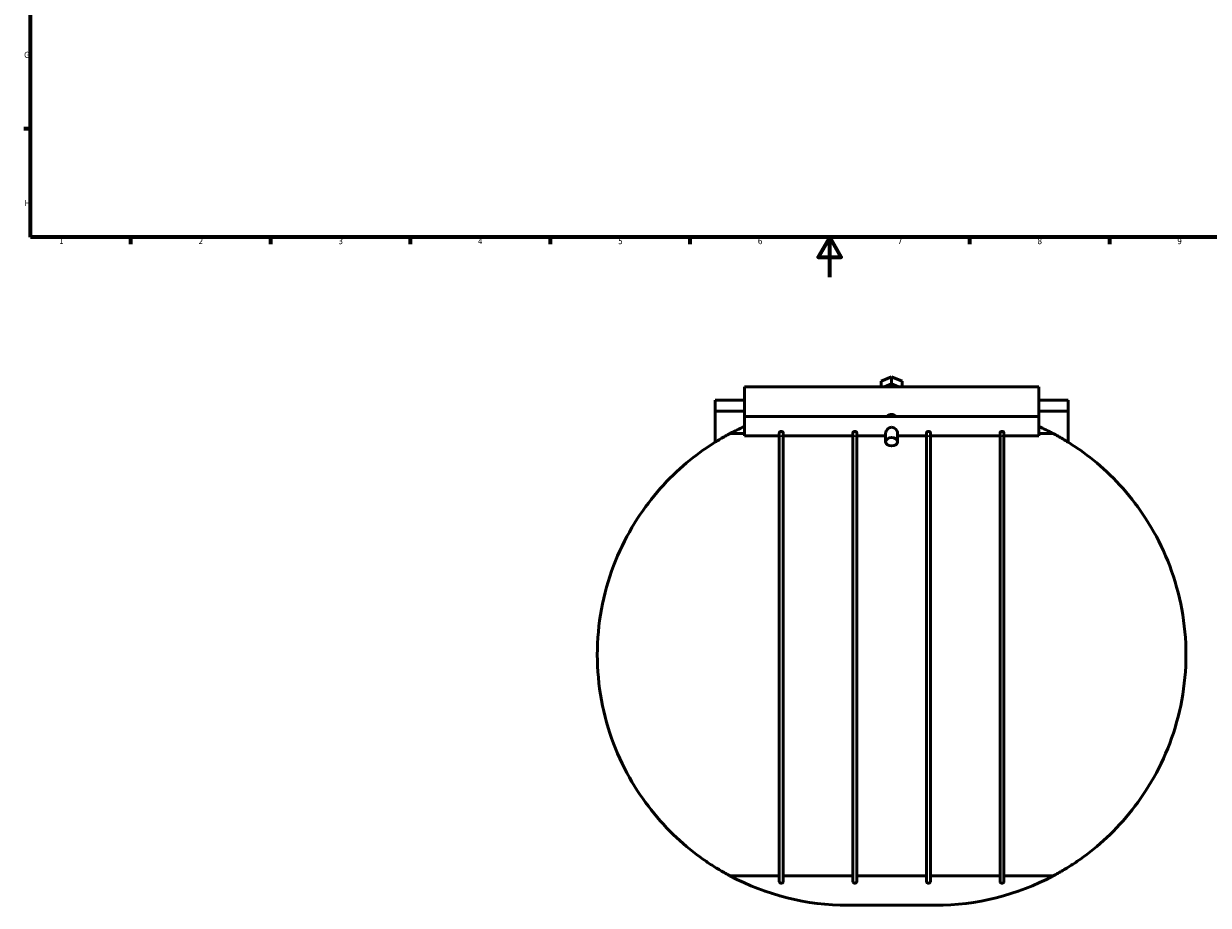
# Model space of a CAD drawing. Header units: millimetres. Extents: x -116 to 1027, y -315 to 1730.
# Tile 1 of 6: x 17 to 610, y -315 to 127. Entities that reach past the tile are written whole.
import ezdxf

# ---------------------------------------------------------------- set-up
doc = ezdxf.new("R2010")
doc.units = ezdxf.units.MM
for name, color, linetype, lineweight in [('Border (ANSI)', 7, 'Continuous', 70), ('Visible (ANSI)', 7, 'Continuous', 50), ('Visible Narrow (ANSI)', 7, 'Continuous', 35)]:
    doc.layers.add(name, color=color, linetype=linetype, lineweight=lineweight)
doc.styles.add('Note Text (ANSI)', font='tahoma.ttf')

# ---------------------------------------------------------------- blocks, each defined once
blk = doc.blocks.new('Borders Default Border')
at = {"layer": 'Border (ANSI)'}
for p, q in [((20, 74.25), (16.55, 74.25)), ((70.08, 20), (70.08, 16.55)), ((140.17, 20), (140.17, 16.55)), ((210.25, 20), (210.25, 16.55)), ((280.33, 20), (280.33, 16.55)), ((350.42, 20), (350.42, 16.55)), ((490.58, 20), (490.58, 16.55)), ((560.67, 20), (560.67, 16.55))]:
    blk.add_line(p, q, dxfattribs=at)
at = {"layer": 'Border (ANSI)', "flags": 128}
for points in [[(20, 20), (20, 574), (821, 574), (821, 20), (20, 20)], [(420.5, 0), (420.5, 20), (414.73, 10), (426.27, 10), (420.5, 20)]]:
    blk.add_lwpolyline(points, dxfattribs=at)
at = {"layer": 'Border (ANSI)', "char_height": 3.05, "attachment_point": 7, "style": 'Note Text (ANSI)'}
for s, insert in [('G', (16.81, 109.79)), ('H', (16.97, 35.6)), ('1', (34.35, 16.55)), ('2', (104.2, 16.55)), ('3', (174.26, 16.49)), ('4', (244.23, 16.55)), ('5', (314.48, 16.49)), ('6', (384.49, 16.49)), ('7', (454.6, 16.55)), ('8', (524.63, 16.48)), ('9', (594.7, 16.49))]:
    blk.add_mtext(s, dxfattribs=dict(at, insert=insert))

msp = doc.modelspace()

# ---------------------------------------------------------------- linework, layer by layer
at = {"layer": 'Visible (ANSI)'}
for p, q in [((446.34, -52.041), (451.536, -49.92)), ((446.34, -54.887), (446.34, -52.041)), ((451.536, -49.92), (456.732, -52.041)), ((451.536, -53.456), (451.536, -49.92)), ((456.732, -52.041), (456.732, -54.887)), ((377.786, -54.887), (377.786, -69.869)), ((377.786, -54.887), (525.286, -54.887)), ((451.536, -53.456), (448.031, -54.887)), ((455.041, -54.887), (451.536, -53.456)), ((525.286, -69.869), (525.286, -54.887)), ((377.786, -61.681), (363.036, -61.681)), ((363.036, -61.681), (363.036, -67.134)), ((540.036, -61.681), (525.286, -61.681)), ((540.036, -67.134), (540.036, -61.681)), ((363.036, -82.713), (363.036, -67.134)), ((377.786, -67.134), (363.036, -67.134)), ((377.786, -69.869), (377.786, -79.469)), ((377.786, -69.869), (525.286, -69.869)), ((540.036, -67.134), (525.286, -67.134)), ((525.286, -79.469), (525.286, -69.869)), ((540.036, -67.134), (540.036, -82.713)), ((377.786, -78.39), (370.51, -78.39)), ((377.786, -79.469), (395.223, -79.469)), ((395.223, -78.063), (395.223, -80.624)), ((395.223, -80.624), (395.223, -302.681)), ((397.223, -80.624), (397.223, -78.063)), ((397.223, -79.469), (432.098, -79.469)), ((397.223, -302.681), (397.223, -80.624)), ((432.098, -78.063), (432.098, -80.624)), ((432.098, -80.624), (432.098, -302.681)), ((434.098, -80.624), (434.098, -78.063)), ((434.098, -79.469), (448.536, -79.469)), ((434.098, -302.681), (434.098, -80.624)), ((448.536, -82.447), (448.536, -78.063)), ((454.536, -82.447), (454.536, -78.063)), ((454.536, -79.469), (468.973, -79.469)), ((468.973, -78.063), (468.973, -80.624)), ((468.973, -80.624), (468.973, -302.681)), ((470.973, -80.624), (470.973, -78.063)), ((470.973, -79.469), (505.848, -79.469)), ((470.973, -302.681), (470.973, -80.624)), ((505.848, -78.063), (505.848, -80.624)), ((505.848, -80.624), (505.848, -302.681)), ((507.848, -80.624), (507.848, -78.063)), ((507.848, -79.469), (525.286, -79.469)), ((507.848, -302.681), (507.848, -80.624)), ((532.561, -78.39), (525.286, -78.39)), ((370.51, -299.972), (395.223, -299.972)), ((397.223, -299.972), (432.098, -299.972)), ((434.098, -299.972), (468.973, -299.972)), ((470.973, -299.972), (505.848, -299.972)), ((507.848, -299.972), (532.561, -299.972)), ((473.473, -314.744), (429.599, -314.744))]:
    msp.add_line(p, q, dxfattribs=at)
for centre, radius, start, end in [((429.599, -189.181), 125.563, 114.371123, 118.072487), ((473.473, -189.181), 125.563, 61.927513, 65.628877), ((429.599, -189.181), 125.563, 241.927513, 270), ((396.223, -302.681), 1, 180, 0), ((433.098, -302.681), 1, 180, 0), ((469.973, -302.681), 1, 180, 0), ((473.473, -189.181), 125.563, 270, 298.072487), ((506.848, -302.681), 1, 180, 0)]:
    msp.add_arc(centre, radius, start, end, dxfattribs=at)
msp.add_ellipse((451.536, -82.447), major_axis=(3, 0), ratio=0.7071068, dxfattribs=at)
for points, knots in [([(449.148, -69.869), (449.231, -69.776), (449.321, -69.688), (449.68, -69.377), (450.015, -69.168), (450.753, -68.886), (451.156, -68.813), (451.536, -68.813), (451.915, -68.813), (452.318, -68.886), (453.057, -69.168), (453.392, -69.377), (453.751, -69.688), (453.841, -69.776), (453.924, -69.869)], [1.55330104, 1.55330104, 1.55330104, 1.55330104, 1.59363861, 1.59363861, 1.70749294, 1.70749294, 1.82134726, 1.82134726, 1.82134726, 1.93520159, 1.93520159, 2.04905591, 2.04905591, 2.08939349, 2.08939349, 2.08939349, 2.08939349]), ([(448.536, -78.063), (448.536, -77.788), (448.616, -77.464), (448.926, -76.813), (449.155, -76.487), (449.676, -75.938), (450.006, -75.674), (450.739, -75.302), (451.144, -75.197), (451.536, -75.197)], [1.40367284, 1.40367284, 1.40367284, 1.40367284, 1.52018155, 1.52018155, 1.63669026, 1.63669026, 1.75412702, 1.75412702, 1.87156378, 1.87156378, 1.87156378, 1.87156378]), ([(451.536, -75.197), (451.927, -75.197), (452.333, -75.302), (453.066, -75.674), (453.396, -75.938), (453.917, -76.487), (454.146, -76.813), (454.456, -77.464), (454.536, -77.788), (454.536, -78.063)], [0, 0, 0, 0, 0.11743676, 0.11743676, 0.23487353, 0.23487353, 0.35138224, 0.35138224, 0.46789095, 0.46789095, 0.46789095, 0.46789095]), ([(304.036, -189.181), (304.036, -181.602), (304.734, -173.912), (307.502, -158.906), (309.569, -151.589), (314.785, -137.818), (317.938, -131.348), (324.872, -119.574), (328.652, -114.269), (336.531, -104.647), (340.949, -100.055), (349.876, -91.988), (354.388, -88.51), (360.6, -84.245), (362.574, -82.982), (366.194, -80.782), (367.84, -79.844), (369.689, -78.83), (370.114, -78.601), (370.51, -78.39)], [18.8683829, 18.8683829, 18.8683829, 18.8683829, 21.1421313, 21.1421313, 23.4158797, 23.4158797, 25.689628, 25.689628, 27.9633764, 27.9633764, 30.4067238, 30.4067238, 32.8500711, 32.8500711, 34.0717448, 34.0717448, 35.2934184, 35.2934184, 35.6876506, 35.6876506, 35.6876506, 35.6876506]), ([(395.223, -78.063), (395.223, -77.972), (395.248, -77.88), (395.343, -77.699), (395.413, -77.613), (395.591, -77.462), (395.7, -77.398), (395.939, -77.309), (396.068, -77.284), (396.207, -77.281), (396.215, -77.281), (396.223, -77.281)], [0.63207687, 0.63207687, 0.63207687, 0.63207687, 0.67031046, 0.67031046, 0.70884011, 0.70884011, 0.74835278, 0.74835278, 0.78758056, 0.78758056, 0.79008355, 0.79008355, 0.79008355, 0.79008355]), ([(396.223, -77.281), (396.342, -77.281), (396.46, -77.3), (396.691, -77.372), (396.801, -77.429), (396.993, -77.571), (397.072, -77.656), (397.184, -77.839), (397.216, -77.934), (397.223, -78.039), (397.223, -78.051), (397.223, -78.063)], [0.15800668, 0.15800668, 0.15800668, 0.15800668, 0.19367142, 0.19367142, 0.23221878, 0.23221878, 0.27181509, 0.27181509, 0.31098538, 0.31098538, 0.31600881, 0.31600881, 0.31600881, 0.31600881]), ([(432.098, -78.063), (432.098, -77.972), (432.123, -77.88), (432.218, -77.699), (432.288, -77.613), (432.466, -77.462), (432.575, -77.398), (432.814, -77.309), (432.943, -77.284), (433.082, -77.281), (433.09, -77.281), (433.098, -77.281)], [0.63207687, 0.63207687, 0.63207687, 0.63207687, 0.67031046, 0.67031046, 0.70884011, 0.70884011, 0.74835278, 0.74835278, 0.78758056, 0.78758056, 0.79008355, 0.79008355, 0.79008355, 0.79008355]), ([(433.098, -77.281), (433.217, -77.281), (433.335, -77.3), (433.566, -77.372), (433.676, -77.429), (433.868, -77.571), (433.947, -77.656), (434.059, -77.839), (434.091, -77.934), (434.098, -78.039), (434.098, -78.051), (434.098, -78.063)], [0.15800668, 0.15800668, 0.15800668, 0.15800668, 0.19367142, 0.19367142, 0.23221878, 0.23221878, 0.27181509, 0.27181509, 0.31098538, 0.31098538, 0.31600881, 0.31600881, 0.31600881, 0.31600881]), ([(468.973, -78.063), (468.973, -77.972), (468.998, -77.88), (469.093, -77.699), (469.163, -77.613), (469.341, -77.462), (469.45, -77.398), (469.689, -77.309), (469.818, -77.284), (469.957, -77.281), (469.965, -77.281), (469.973, -77.281)], [0.63207687, 0.63207687, 0.63207687, 0.63207687, 0.67031046, 0.67031046, 0.70884011, 0.70884011, 0.74835278, 0.74835278, 0.78758056, 0.78758056, 0.79008355, 0.79008355, 0.79008355, 0.79008355]), ([(469.973, -77.281), (470.092, -77.281), (470.21, -77.3), (470.441, -77.372), (470.551, -77.429), (470.743, -77.571), (470.822, -77.656), (470.934, -77.839), (470.966, -77.934), (470.973, -78.039), (470.973, -78.051), (470.973, -78.063)], [0.15800668, 0.15800668, 0.15800668, 0.15800668, 0.19367142, 0.19367142, 0.23221878, 0.23221878, 0.27181509, 0.27181509, 0.31098538, 0.31098538, 0.31600881, 0.31600881, 0.31600881, 0.31600881]), ([(505.848, -78.063), (505.848, -77.972), (505.873, -77.88), (505.968, -77.699), (506.038, -77.613), (506.216, -77.462), (506.325, -77.398), (506.564, -77.309), (506.693, -77.284), (506.832, -77.281), (506.84, -77.281), (506.848, -77.281)], [0.63207687, 0.63207687, 0.63207687, 0.63207687, 0.67031046, 0.67031046, 0.70884011, 0.70884011, 0.74835278, 0.74835278, 0.78758056, 0.78758056, 0.79008355, 0.79008355, 0.79008355, 0.79008355]), ([(506.848, -77.281), (506.967, -77.281), (507.085, -77.3), (507.316, -77.372), (507.426, -77.429), (507.618, -77.571), (507.697, -77.656), (507.809, -77.839), (507.841, -77.934), (507.848, -78.039), (507.848, -78.051), (507.848, -78.063)], [0.15800668, 0.15800668, 0.15800668, 0.15800668, 0.19367142, 0.19367142, 0.23221878, 0.23221878, 0.27181509, 0.27181509, 0.31098538, 0.31098538, 0.31600881, 0.31600881, 0.31600881, 0.31600881]), ([(532.561, -78.39), (532.957, -78.601), (533.382, -78.83), (535.232, -79.844), (536.878, -80.782), (540.498, -82.982), (542.471, -84.245), (548.684, -88.51), (553.196, -91.988), (562.123, -100.055), (566.541, -104.647), (574.42, -114.269), (578.199, -119.574), (585.133, -131.348), (588.286, -137.818), (593.503, -151.589), (595.57, -158.906), (598.337, -173.912), (599.036, -181.602), (599.036, -189.181)], [39.7858809, 39.7858809, 39.7858809, 39.7858809, 40.1801131, 40.1801131, 41.4017867, 41.4017867, 42.6234604, 42.6234604, 45.0668077, 45.0668077, 47.5101551, 47.5101551, 49.7839035, 49.7839035, 52.0576519, 52.0576519, 54.3314002, 54.3314002, 56.6051486, 56.6051486, 56.6051486, 56.6051486]), ([(370.51, -299.972), (370.114, -299.76), (369.689, -299.531), (367.84, -298.517), (366.194, -297.58), (362.574, -295.38), (360.6, -294.117), (354.388, -289.851), (349.876, -286.374), (340.949, -278.307), (336.531, -273.714), (328.652, -264.092), (324.872, -258.788), (317.938, -247.014), (314.785, -240.543), (309.569, -226.773), (307.502, -219.455), (304.734, -204.449), (304.036, -196.76), (304.036, -189.181)], [2.0491151, 2.0491151, 2.0491151, 2.0491151, 2.4433473, 2.4433473, 3.665021, 3.665021, 4.8866947, 4.8866947, 7.330042, 7.330042, 9.7733893, 9.7733893, 12.0471377, 12.0471377, 14.3208861, 14.3208861, 16.5946345, 16.5946345, 18.8683829, 18.8683829, 18.8683829, 18.8683829]), ([(599.036, -189.181), (599.036, -196.76), (598.337, -204.449), (595.57, -219.455), (593.503, -226.773), (588.286, -240.543), (585.133, -247.014), (578.199, -258.788), (574.42, -264.092), (566.541, -273.714), (562.123, -278.307), (553.196, -286.374), (548.684, -289.851), (542.471, -294.117), (540.498, -295.38), (536.878, -297.58), (535.232, -298.517), (533.382, -299.531), (532.957, -299.76), (532.561, -299.972)], [56.6051486, 56.6051486, 56.6051486, 56.6051486, 58.878897, 58.878897, 61.1526454, 61.1526454, 63.4263938, 63.4263938, 65.7001422, 65.7001422, 68.1434895, 68.1434895, 70.5868368, 70.5868368, 71.8085105, 71.8085105, 73.0301842, 73.0301842, 73.4244164, 73.4244164, 73.4244164, 73.4244164])]:
    msp.add_open_spline(points, degree=3, knots=knots, dxfattribs=at)
at = {"layer": 'Visible Narrow (ANSI)'}
for centre, major_axis, start_param, end_param in [((396.223, -80.624), (1, 0), 0.1570796, 2.984513), ((433.098, -80.624), (1, 0), 0.1570796, 2.984513), ((469.973, -80.624), (-1, 0), 3.2986723, 6.1261057), ((506.848, -80.624), (-1, 0), 3.2986723, 6.1261057)]:
    msp.add_ellipse(centre, major_axis=major_axis, ratio=0.9564477, start_param=start_param, end_param=end_param, dxfattribs=at)

# ---------------------------------------------------------------- block references
msp.add_blockref('Borders Default Border', (0, 0))

doc.saveas('drawing.dxf')
